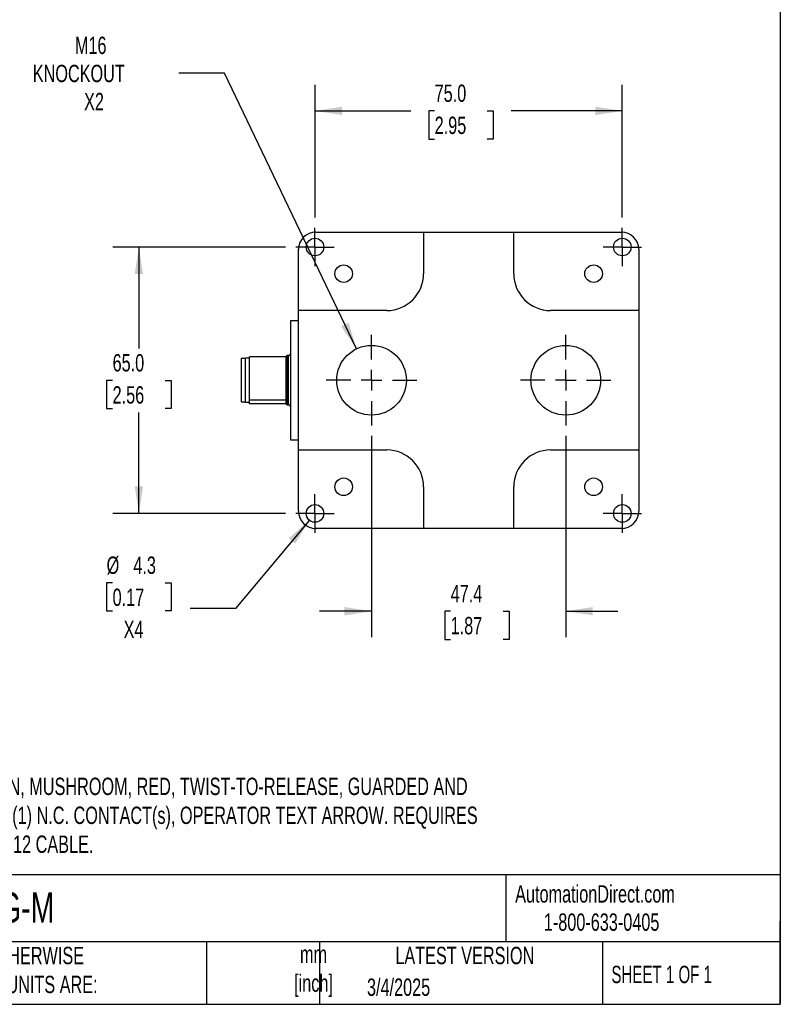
# Model space of a CAD drawing. Header units: millimetres. Extents: x 13 to 546, y 13 to 419.
# Tile 13 of 19: x 360 to 546, y 13 to 253. Entities that reach past the tile are written whole.
import ezdxf

# ---------------------------------------------------------------- set-up
doc = ezdxf.new("R2010")
doc.units = ezdxf.units.MM
doc.header["$LTSCALE"] = 2
doc.linetypes.add('SLD-Center', pattern=[19.05, 15.24, -1.27, 1.27, -1.27])
doc.linetypes.add('SLD-Solid', pattern=[0])
doc.layers.add('CENTER', color=40, linetype='SLD-Center')
doc.layers.add('DIMENSIONS', color=140, linetype='SLD-Solid', lineweight=25)
doc.layers.add('TEXT', color=140, linetype='SLD-Solid', lineweight=25)
doc.styles.add('SLDTEXTSTYLE0', font='TXT', dxfattribs={"width": 0.7})
doc.styles.add('SLDTEXTSTYLE1', font='TXT', dxfattribs={"width": 0.65})
doc.dimstyles.new('SLDDIMSTYLE0', dxfattribs={"dimtxt": 4.316016, "dimasz": 6.604, "dimexe": 0, "dimexo": 0.0625, "dimgap": 1.079004, "dimtad": 0, "dimtih": 1, "dimtoh": 1, "dimrnd": 1e-09, "dimzin": 4, "dimdsep": 46, "dimtxsty": 'SLDTEXTSTYLE0', "dimsah": 1, "dimcen": 0.09, "dimadec": 0, "dimazin": 1, "dimtfac": 1, "dimtofl": 0, "dimtmove": 0, "dimatfit": 3, "dimfxl": 0, "dimfrac": 2, "dimtolj": 1, "dimtzin": 12, "dimarcsym": 0})
doc.dimstyles.new('SLDDIMSTYLE2', dxfattribs={"dimtxt": 4.316016, "dimasz": 6.604, "dimexe": 0, "dimexo": 0.0625, "dimgap": 1.079004, "dimtad": 0, "dimtih": 1, "dimtoh": 1, "dimrnd": 1e-09, "dimzin": 12, "dimdsep": 46, "dimtxsty": 'SLDTEXTSTYLE0', "dimsah": 1, "dimcen": 0.09, "dimadec": 0, "dimazin": 3, "dimtfac": 1, "dimtmove": 0, "dimatfit": 0, "dimfxl": 0, "dimfrac": 2, "dimtolj": 1, "dimtzin": 12, "dimarcsym": 0})
doc.dimstyles.new('SLDDIMSTYLE4', dxfattribs={"dimtxt": 4.316016, "dimasz": 6.604, "dimexe": 0, "dimexo": 0.0625, "dimgap": 1.079004, "dimtad": 0, "dimtih": 1, "dimtoh": 1, "dimrnd": 1e-09, "dimzin": 12, "dimdsep": 46, "dimtxsty": 'SLDTEXTSTYLE0', "dimsah": 1, "dimcen": 0, "dimadec": 0, "dimazin": 3, "dimtfac": 1, "dimtofl": 0, "dimtmove": 0, "dimatfit": 3, "dimfxl": 0, "dimfrac": 2, "dimtolj": 1, "dimtzin": 12, "dimarcsym": 0})
doc.dimstyles.new('SLDDIMSTYLE6', dxfattribs={"dimtxt": 4.316016, "dimasz": 6.604, "dimexe": 0, "dimexo": 0.0625, "dimgap": 1.079004, "dimtad": 0, "dimtih": 1, "dimtoh": 1, "dimrnd": 1e-09, "dimzin": 12, "dimdsep": 46, "dimtxsty": 'SLDTEXTSTYLE0', "dimsah": 1, "dimcen": 0, "dimadec": 0, "dimazin": 3, "dimtfac": 1, "dimtofl": 0, "dimtmove": 0, "dimatfit": 3, "dimfxl": 0, "dimfrac": 2, "dimtolj": 1, "dimtzin": 12, "dimarcsym": 0})

# ---------------------------------------------------------------- blocks, each defined once
blk = doc.blocks.new('_D_11')
at = {"layer": 'DIMENSIONS'}
for p, q in [((410.44, 239.9), (399.33, 239.9)), ((442.66, 172.62), (410.44, 239.9))]:
    blk.add_line(p, q, dxfattribs=at)
blk.add_solid([(442.66, 172.62), (440.73, 179.02), (438.9, 178.14)], dxfattribs=at)
at = {"layer": 'DIMENSIONS', "char_height": 4.233, "attachment_point": 1, "style": 'SLDTEXTSTYLE0'}
for s, insert in [('M16', (373.94, 248.78)), ('KNOCKOUT', (363.66, 241.92)), ('X2', (376.18, 235.06))]:
    blk.add_mtext(s, dxfattribs=dict(at, insert=insert))
blk = doc.blocks.new('_D_12')
at = {"layer": 'DIMENSIONS'}
for p, q in [((425.31, 197.46), (383.21, 197.46)), ((389.56, 197.46), (389.56, 172.73)), ((383.14, 164.9), (381.69, 164.9)), ((381.69, 164.9), (381.69, 158.04)), ((395.97, 164.9), (397.42, 164.9)), ((397.42, 164.9), (397.42, 158.04)), ((381.69, 158.04), (383.14, 158.04)), ((389.56, 132.46), (389.56, 157.08)), ((397.42, 158.04), (395.97, 158.04)), ((425.31, 132.46), (383.21, 132.46))]:
    blk.add_line(p, q, dxfattribs=at)
for points in [[(389.56, 197.46), (388.54, 190.85), (390.57, 190.85)], [(389.56, 132.46), (390.57, 139.06), (388.54, 139.06)]]:
    blk.add_solid(points, dxfattribs=at)
at = {"layer": 'DIMENSIONS', "char_height": 4.233, "attachment_point": 1, "style": 'SLDTEXTSTYLE0'}
for s, insert in [('65.0', (383.14, 171.33)), ('2.56', (383.14, 163.5))]:
    blk.add_mtext(s, dxfattribs=dict(at, insert=insert))
blk = doc.blocks.new('_D_13')
at = {"layer": 'DIMENSIONS'}
for p, q in [((432.54, 204.69), (432.54, 237.02)), ((507.54, 204.69), (507.54, 237.02)), ((432.54, 230.67), (455.89, 230.67)), ((461.74, 230.67), (460.29, 230.67)), ((460.29, 230.67), (460.29, 223.81)), ((474.56, 230.67), (476.01, 230.67)), ((476.01, 230.67), (476.01, 223.81)), ((507.54, 230.67), (480.41, 230.67)), ((460.29, 223.81), (461.74, 223.81)), ((476.01, 223.81), (474.56, 223.81))]:
    blk.add_line(p, q, dxfattribs=at)
for points in [[(432.54, 230.67), (439.14, 229.66), (439.14, 231.69)], [(507.54, 230.67), (500.93, 231.69), (500.93, 229.66)]]:
    blk.add_solid(points, dxfattribs=at)
at = {"layer": 'DIMENSIONS', "char_height": 4.233, "attachment_point": 1, "style": 'SLDTEXTSTYLE0'}
for s, insert in [('75.0', (461.74, 237.1)), ('2.95', (461.74, 229.27))]:
    blk.add_mtext(s, dxfattribs=dict(at, insert=insert))
blk = doc.blocks.new('_D_14')
at = {"layer": 'DIMENSIONS'}
for p, q in [((431.16, 130.81), (413.16, 109.26)), ((383.14, 115.53), (381.69, 115.53)), ((381.69, 115.53), (381.69, 108.67)), ((395.97, 115.53), (397.42, 115.53)), ((397.42, 115.53), (397.42, 108.67)), ((381.69, 108.67), (383.14, 108.67)), ((397.42, 108.67), (395.97, 108.67)), ((413.16, 109.26), (402.04, 109.26))]:
    blk.add_line(p, q, dxfattribs=at)
blk.add_solid([(431.16, 130.81), (426.14, 126.39), (427.7, 125.09)], dxfattribs=at)
at = {"layer": 'DIMENSIONS', "char_height": 4.233, "attachment_point": 1, "style": 'SLDTEXTSTYLE0'}
for s, insert in [('%%c', (381.68, 121.95)), ('4.3', (388.2, 121.95)), ('0.17', (383.14, 114.12)), ('X4', (385.83, 106.3))]:
    blk.add_mtext(s, dxfattribs=dict(at, insert=insert))
blk = doc.blocks.new('_D_15')
at = {"layer": 'DIMENSIONS'}
for p, q in [((446.34, 151.38), (446.34, 102.25)), ((493.74, 151.38), (493.74, 102.25)), ((446.34, 108.6), (433.64, 108.6)), ((465.64, 108.6), (464.19, 108.6)), ((464.19, 108.6), (464.19, 101.74)), ((478.47, 108.6), (479.92, 108.6)), ((479.92, 108.6), (479.92, 101.74)), ((493.74, 108.6), (506.44, 108.6)), ((464.19, 101.74), (465.64, 101.74)), ((479.92, 101.74), (478.47, 101.74))]:
    blk.add_line(p, q, dxfattribs=at)
for points in [[(446.34, 108.6), (439.73, 109.62), (439.73, 107.58)], [(493.74, 108.6), (500.34, 107.58), (500.34, 109.62)]]:
    blk.add_solid(points, dxfattribs=at)
at = {"layer": 'DIMENSIONS', "char_height": 4.233, "attachment_point": 1, "style": 'SLDTEXTSTYLE0'}
for s, insert in [('47.4', (465.64, 115.02)), ('1.87', (465.64, 107.2))]:
    blk.add_mtext(s, dxfattribs=dict(at, insert=insert))
blk = doc.blocks.new('SW_CENTERMARKSYMBOL_9')
at = {"layer": 'CENTER', "color": 0}
for p, q in [((0, 2.54), (0, 4.69)), ((0, 0), (0, 2.54)), ((-2.54, 0), (-4.69, 0)), ((0, 0), (-2.54, 0)), ((0, 0), (0, -2.54)), ((0, 0), (2.54, 0)), ((2.54, 0), (4.69, 0)), ((0, -2.54), (0, -4.69))]:
    blk.add_line(p, q, dxfattribs=at)
blk = doc.blocks.new('SW_CENTERMARKSYMBOL_10')
at = {"layer": 'CENTER', "color": 0}
for p, q in [((0, 2.54), (0, 4.69)), ((0, 0), (0, 2.54)), ((-2.54, 0), (-4.69, 0)), ((0, 0), (-2.54, 0)), ((0, 0), (0, -2.54)), ((0, 0), (2.54, 0)), ((2.54, 0), (4.69, 0)), ((0, -2.54), (0, -4.69))]:
    blk.add_line(p, q, dxfattribs=at)
blk = doc.blocks.new('SW_CENTERMARKSYMBOL_11')
at = {"layer": 'CENTER', "color": 0}
for p, q in [((0, 2.54), (0, 4.69)), ((0, 0), (0, 2.54)), ((-2.54, 0), (-4.69, 0)), ((0, 0), (-2.54, 0)), ((0, 0), (0, -2.54)), ((0, 0), (2.54, 0)), ((2.54, 0), (4.69, 0)), ((0, -2.54), (0, -4.69))]:
    blk.add_line(p, q, dxfattribs=at)
blk = doc.blocks.new('SW_CENTERMARKSYMBOL_12')
at = {"layer": 'CENTER', "color": 0}
for p, q in [((0, 2.54), (0, 4.69)), ((0, 0), (0, 2.54)), ((-2.54, 0), (-4.69, 0)), ((0, 0), (-2.54, 0)), ((0, 0), (0, -2.54)), ((0, 0), (2.54, 0)), ((2.54, 0), (4.69, 0)), ((0, -2.54), (0, -4.69))]:
    blk.add_line(p, q, dxfattribs=at)
blk = doc.blocks.new('SW_CENTERMARKSYMBOL_13')
at = {"layer": 'CENTER', "color": 0}
for p, q in [((0, 5.08), (0, 11.04)), ((0, 0), (0, 2.54)), ((-5.08, 0), (-11.04, 0)), ((0, 0), (-2.54, 0)), ((0, 0), (0, -2.54)), ((0, 0), (2.54, 0)), ((5.08, 0), (11.04, 0)), ((0, -5.08), (0, -11.04))]:
    blk.add_line(p, q, dxfattribs=at)
blk = doc.blocks.new('SW_CENTERMARKSYMBOL_14')
at = {"layer": 'CENTER', "color": 0}
for p, q in [((0, 5.08), (0, 11.04)), ((0, 0), (0, 2.54)), ((-5.08, 0), (-11.04, 0)), ((0, 0), (-2.54, 0)), ((0, 0), (0, -2.54)), ((0, 0), (2.54, 0)), ((5.08, 0), (11.04, 0)), ((0, -5.08), (0, -11.04))]:
    blk.add_line(p, q, dxfattribs=at)

msp = doc.modelspace()

# ---------------------------------------------------------------- linework, layer by layer
for p, q in [((432.736, 201.105), (459.036, 201.105)), ((459.036, 201.105), (459.036, 190.958)), ((459.036, 201.102), (481.036, 201.102)), ((481.036, 190.958), (481.036, 201.105)), ((481.036, 201.105), (507.336, 201.105)), ((428.536, 181.958), (428.536, 196.905)), ((511.536, 196.905), (511.536, 181.958)), ((450.036, 181.958), (428.536, 181.958)), ((428.536, 147.958), (428.536, 181.958)), ((511.536, 181.958), (490.036, 181.958)), ((511.536, 181.958), (511.536, 147.958)), ((428.536, 179.458), (426.536, 179.458)), ((426.536, 179.458), (426.536, 150.458)), ((425.536, 170.69), (416.536, 170.69)), ((416.536, 160.144), (416.536, 170.69)), ((425.536, 160.144), (425.536, 170.69)), ((426.036, 170.958), (425.736, 170.958)), ((425.736, 170.958), (425.736, 165.972)), ((426.036, 165.972), (426.036, 170.958)), ((415.536, 170.258), (414.486, 170.258)), ((414.486, 170.258), (414.486, 165.854)), ((416.536, 170.308), (415.536, 170.308)), ((415.536, 165.862), (415.536, 170.308)), ((414.486, 165.854), (414.486, 159.658)), ((415.536, 159.608), (415.536, 165.862)), ((425.736, 165.972), (425.736, 158.958)), ((426.036, 158.958), (426.036, 165.972)), ((414.486, 159.658), (415.536, 159.658)), ((415.536, 159.608), (416.536, 159.608)), ((416.536, 160.144), (425.536, 160.144)), ((416.536, 159.685), (416.536, 160.144)), ((416.536, 159.226), (416.536, 159.685)), ((425.536, 159.226), (416.536, 159.226)), ((425.536, 160.063), (425.536, 160.144)), ((425.736, 158.958), (426.036, 158.958)), ((426.536, 150.458), (428.536, 150.458)), ((428.536, 147.958), (450.036, 147.958)), ((428.536, 133.011), (428.536, 147.958)), ((490.036, 147.958), (511.536, 147.958)), ((511.536, 147.958), (511.536, 133.011)), ((459.036, 138.958), (459.036, 128.811)), ((481.036, 128.811), (481.036, 138.958)), ((459.036, 128.811), (432.736, 128.811)), ((481.036, 128.813), (459.036, 128.813)), ((507.336, 128.811), (481.036, 128.811))]:
    msp.add_line(p, q)
for centre, radius in [((432.536, 197.458), 2.15), ((507.536, 197.458), 2.15), ((439.536, 190.958), 2.15), ((500.536, 190.958), 2.15), ((446.336, 164.958), 8.5), ((493.736, 164.958), 8.5), ((439.536, 138.958), 2.15), ((500.536, 138.958), 2.15), ((432.536, 132.458), 2.15), ((507.536, 132.458), 2.15)]:
    msp.add_circle(centre, radius)
for centre, radius, start, end in [((450.036, 190.958), 9, 270, 0), ((490.036, 190.958), 9, 180, 270), ((425.736, 170.758), 0.2, 90, 180), ((426.036, 171.458), 0.5, 270, 0), ((425.736, 159.158), 0.2, 180, 270), ((426.036, 158.458), 0.5, 0, 90), ((450.036, 138.958), 9, 0, 90), ((490.036, 138.958), 9, 90, 180)]:
    msp.add_arc(centre, radius, start, end)
for centre, major_axis, start_param, end_param in [((432.736, 196.905), (0, 4.2), 0, 1.5707963), ((507.336, 196.905), (0, 4.2), 4.712389, 6.2831853), ((432.736, 133.011), (0, -4.2), 4.712389, 6.2831853), ((507.336, 133.011), (0, -4.2), 0, 1.5707963)]:
    msp.add_ellipse(centre, major_axis=major_axis, ratio=0.9999831, start_param=start_param, end_param=end_param)
for points, knots in [([(425.536, 159.934), (425.536, 159.892), (425.507, 159.85), (425.431, 159.767), (425.384, 159.726), (425.336, 159.685)], [0, 0, 0, 0, 0.5, 0.5, 1, 1, 1, 1]), ([(425.491, 159.53), (425.474, 159.551), (425.434, 159.602), (425.372, 159.653), (425.337, 159.684), (425.336, 159.685)], [0, 0, 0, 0, 0.40526964, 0.98428465, 1, 1, 1, 1]), ([(425.536, 160.063), (425.536, 160.043), (425.536, 159.824), (425.536, 159.493), (425.536, 159.206), (425.536, 159.177), (425.536, 159.164)], [0, 0, 0, 0, 0.0345524, 0.3767446, 0.6995981, 1, 1, 1, 1])]:
    msp.add_open_spline(points, degree=3, knots=knots)
at = {"layer": 'TEXT'}
for p, q in [((546.1, 419.1), (546.1, 12.7)), ((546.1, 44.252), (12.7, 44.252)), ((479.151, 44.252), (479.151, 27.94)), ((546.1, 12.7), (546.1, 33.02)), ((546.1, 27.94), (12.7, 27.94)), ((406.049, 27.94), (406.049, 12.7)), ((433.624, 27.94), (433.624, 12.7)), ((502.697, 27.94), (502.697, 12.7)), ((12.7, 12.7), (546.1, 12.7))]:
    msp.add_line(p, q, dxfattribs=at)

# ---------------------------------------------------------------- block references
at = {"layer": 'CENTER'}
for name, p in [('SW_CENTERMARKSYMBOL_9', (432.536, 197.458)), ('SW_CENTERMARKSYMBOL_12', (507.536, 197.458)), ('SW_CENTERMARKSYMBOL_13', (446.336, 164.958)), ('SW_CENTERMARKSYMBOL_14', (493.736, 164.958)), ('SW_CENTERMARKSYMBOL_10', (432.536, 132.458)), ('SW_CENTERMARKSYMBOL_11', (507.536, 132.458))]:
    msp.add_blockref(name, p, dxfattribs=at)

# ---------------------------------------------------------------- texts
at = {"layer": 'TEXT'}
for s, insert, char_height, attachment_point, style in [('(1) PUSHBUTTON, MUSHROOM, RED, TWIST-TO-RELEASE, GUARDED AND ^JPADLOCKABLE, (1) N.C. CONTACT(s), OPERATOR TEXT ARROW. REQUIRES ^J5-PIN FEMALE M12 CABLE.', (327.361, 67.992), 4.233333, 1, 'SLDTEXTSTYLE0'), ('AutomationDirect.com', (481.39, 41.753), 4.23333, 1, 'SLDTEXTSTYLE0'), ('SB115-102-G-M', (318.415, 40.013), 7.40833, 1, 'SLDTEXTSTYLE0'), ('1-800-633-0405', (488.383, 34.874), 4.23333, 1, 'SLDTEXTSTYLE0'), ('UNLESS OTHERWISE ^JSPECIFIED UNITS ARE:', (335.216, 26.721), 4.23333, 1, 'SLDTEXTSTYLE0'), ('LATEST VERSION', (469.104, 26.728), 4.23333, 2, 'SLDTEXTSTYLE0'), ('mm^J[inch]', (432.17, 27.039), 4.2333, 2, 'SLDTEXTSTYLE0'), ('SHEET 1 OF 1', (504.883, 22.103), 4.23333, 1, 'SLDTEXTSTYLE1'), ('3/4/2025', (445.226, 18.994), 4.2333, 1, 'SLDTEXTSTYLE0')]:
    msp.add_mtext(s, dxfattribs=dict(at, insert=insert, char_height=char_height, attachment_point=attachment_point, style=style))

# ---------------------------------------------------------------- dimensions: what is measured, and where the dimension line sits
at = {"layer": 'DIMENSIONS'}
dim = msp.add_diameter_dim_2p(p1=(450.008, 157.292), p2=(442.665, 172.624), text='M16\\PKNOCKOUT\\PX2', dimstyle='SLDDIMSTYLE4', override={"dimpost": '<>'}, dxfattribs=at)
dim.commit()
dim.dimension.update_dxf_attribs({"geometry": '_D_11', "text_midpoint": (379.91, 239.897), "dimtype": 163})
for base, p1, p2, dimstyle, picture, middle in [((507.536, 230.674), (432.536, 202.148), (507.536, 202.148), 'SLDDIMSTYLE0', '_D_13', (468.148, 230.674)), ((493.736, 108.6), (446.336, 153.918), (493.736, 153.918), 'SLDDIMSTYLE2', '_D_15', (472.056, 108.6))]:
    dim = msp.add_linear_dim(base=base, p1=p1, p2=p2, dimstyle=dimstyle, dxfattribs=at)
    dim.commit()
    dim.dimension.update_dxf_attribs({"geometry": picture, "text_midpoint": middle, "dimtype": 160})
dim = msp.add_linear_dim(base=(389.557, 132.458), p1=(427.846, 197.458), p2=(427.846, 132.458), angle=90, dimstyle='SLDDIMSTYLE0', dxfattribs=at)
dim.commit()
dim.dimension.update_dxf_attribs({"geometry": '_D_12', "text_midpoint": (389.557, 164.904), "dimtype": 160})
dim = msp.add_diameter_dim_2p(p1=(433.915, 134.108), p2=(431.158, 130.808), text='<>\\PX4', dimstyle='SLDDIMSTYLE6', dxfattribs=at)
dim.commit()
dim.dimension.update_dxf_attribs({"geometry": '_D_14', "text_midpoint": (389.557, 111.489), "dimtype": 163})

doc.saveas('drawing.dxf')
